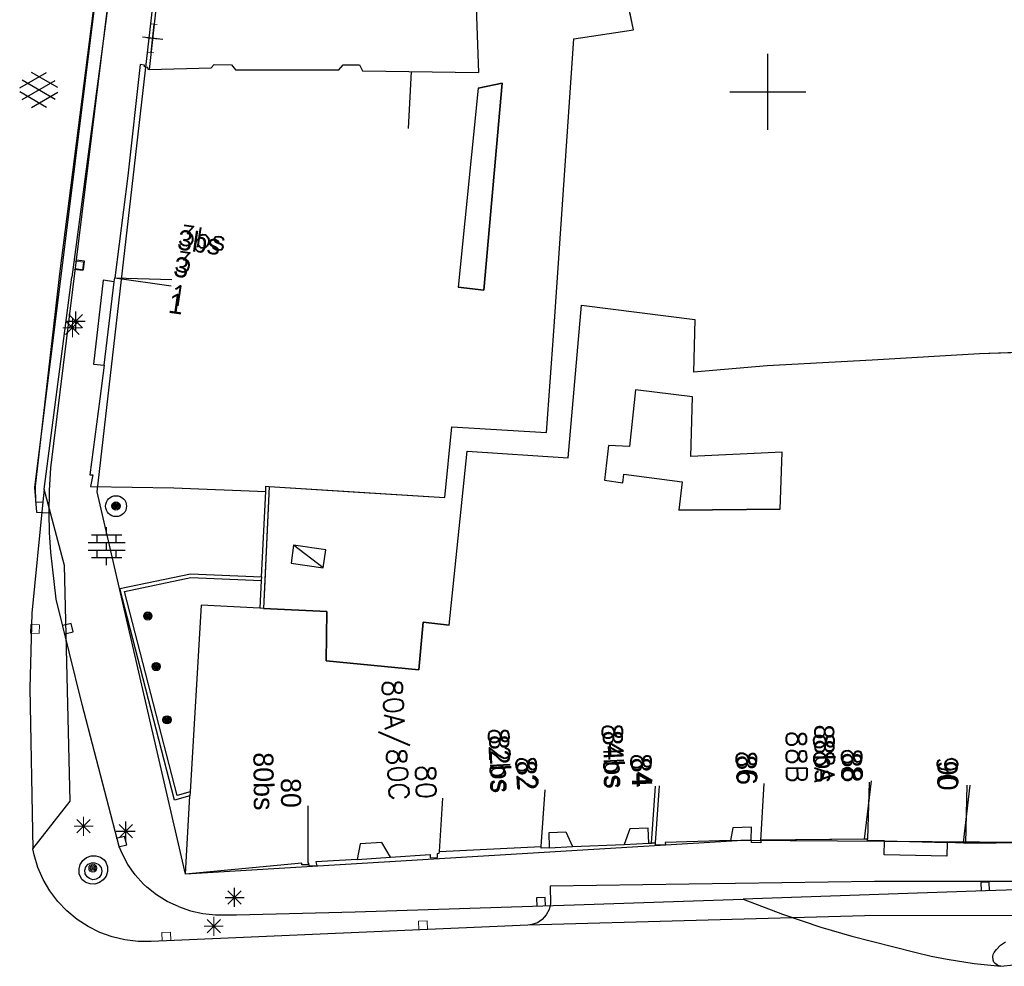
# Model space of a CAD drawing. Header units: millimetres. Extents: x 135944 to 142000, y 454200 to 456692.
# Tile 89 of 153: x 136811 to 136862, y 456354 to 456404. Entities that reach past the tile are written whole.
import ezdxf
from ezdxf.enums import TextEntityAlignment as Align

# ---------------------------------------------------------------- set-up
doc = ezdxf.new("R2010")
doc.units = ezdxf.units.MM
doc.linetypes.add('TotaalGBKN2013X$0$GBKN binnenstad 2009$0$DOT', pattern=[0.25, 0, -0.25])
for name, color, linetype in [('TotaalGBKN2013_Bistad', 251, 'Continuous'), ('TotaalGBKN2013X$0$Contouren', 251, 'Continuous'), ('TotaalGBKN2013X$0$GBKN binnenstad 2009$0$OBJECTEN_', 251, 'Continuous'), ('TotaalGBKN2013X$0$GBKN binnenstad 2009$0$OBJECTEN__', 251, 'Continuous'), ('TotaalGBKN2013X$0$GBKN binnenstad 2009$0$OBJECTEN___', 251, 'Continuous'), ('TotaalGBKN2013X$0$GBKN binnenstad 2009$0$SEMANT_ SYMB_', 251, 'Continuous'), ('TotaalGBKN2013X$0$GBKN binnenstad 2009$0$VERH_OVERIG INBR', 251, 'Continuous'), ('TotaalGBKN2013X$0$Xref', 251, 'Continuous')]:
    doc.layers.add(name, color=color, linetype=linetype)
doc.styles.add('TotaalGBKN2013X$0$GBKN binnenstad 2009$0$Standard', font='txt')
doc.styles.add('TotaalGBKN2013X$0$GBKN binnenstad 2009$0$TXT', font='txt.shx')

# ---------------------------------------------------------------- blocks, each defined once
blk = doc.blocks.new('TotaalGBKN2013X$0$GBKN binnenstad 2009$0$CEL509')
at = {"layer": 'TotaalGBKN2013X$0$GBKN binnenstad 2009$0$OBJECTEN__', "linetype": 'TotaalGBKN2013X$0$GBKN binnenstad 2009$0$DOT', "lineweight": 0}
blk.add_line((-1, 0.5), (0, 0), dxfattribs=at)
at = {"layer": 'TotaalGBKN2013X$0$GBKN binnenstad 2009$0$OBJECTEN__', "linetype": 'Continuous', "lineweight": 0}
blk.add_lwpolyline([(-1, 0), (0, 0), (0, 0.5), (-1, 0.5), (-1, 0)], dxfattribs=at)
blk = doc.blocks.new('TotaalGBKN2013X$0$GBKN binnenstad 2009$0$CEL529')
at = {"layer": 'TotaalGBKN2013X$0$GBKN binnenstad 2009$0$VERH_OVERIG INBR', "linetype": 'Continuous', "lineweight": 0}
for p, q in [((0, -0.1), (0, 0.1)), ((0, 0), (1, 0)), ((0.5, -0.2), (0.5, 0.2)), ((1, -0.1), (1, 0.1))]:
    blk.add_line(p, q, dxfattribs=at)
blk = doc.blocks.new('TotaalGBKN2013X$0$GBKN binnenstad 2009$0$DEC109')
at = {"layer": 'TotaalGBKN2013X$0$GBKN binnenstad 2009$0$SEMANT_ SYMB_', "linetype": 'Continuous', "lineweight": 0}
for p, q in [((-0.8, 0.6), (0.8, 0.6)), ((-0.5, 0.2), (-0.5, 0.6)), ((0, 0.6), (0, 1)), ((0.5, 0.2), (0.5, 0.6)), ((-0.98, 0.2), (0.98, 0.2)), ((0, -0.2), (0, 0.2)), ((-0.98, -0.2), (0.98, -0.2)), ((-0.5, -0.6), (-0.5, -0.2)), ((0.5, -0.6), (0.5, -0.2)), ((-0.8, -0.6), (0.8, -0.6)), ((0, -1), (0, -0.6))]:
    blk.add_line(p, q, dxfattribs=at)
blk = doc.blocks.new('TotaalGBKN2013X$0$GBKN binnenstad 2009$0$J')
at = {"layer": 'TotaalGBKN2013X$0$GBKN binnenstad 2009$0$OBJECTEN___', "linetype": 'Continuous', "lineweight": 0}
for radius in [0.215, 0.155, 0.095, 0.035]:
    blk.add_circle((0, 0), radius, dxfattribs=at)
blk = doc.blocks.new('TotaalGBKN2013X$0$GBKN binnenstad 2009$0$X')
at = {"layer": 'TotaalGBKN2013X$0$GBKN binnenstad 2009$0$OBJECTEN__', "linetype": 'Continuous', "lineweight": 0}
blk.add_lwpolyline([(0.225, -0.25), (0.224, 0.2), (-0.225, 0.2), (-0.226, -0.25)], dxfattribs=at)
blk = doc.blocks.new('TotaalGBKN2013X$0$GBKN binnenstad 2009$0$DEC100')
at = {"layer": 'TotaalGBKN2013X$0$GBKN binnenstad 2009$0$OBJECTEN_', "linetype": 'Continuous', "lineweight": 0}
for p, q in [((-0.5, 0), (0.5, 0)), ((-0.354, -0.354), (0.354, 0.354)), ((0.354, -0.354), (-0.354, 0.354)), ((0, -0.5), (0, 0.5))]:
    blk.add_line(p, q, dxfattribs=at)
blk = doc.blocks.new('TotaalGBKN2013X$0$GBKN binnenstad 2009$0$W')
at = {"layer": 'TotaalGBKN2013X$0$GBKN binnenstad 2009$0$OBJECTEN__', "linetype": 'Continuous', "lineweight": 0}
blk.add_lwpolyline([(-0.225, 0.225), (-0.225, -0.225), (0.225, -0.225), (0.225, 0.225), (-0.225, 0.225)], dxfattribs=at)
blk = doc.blocks.new('TotaalGBKN2013X$0$GBKN binnenstad 2009')
at = {"layer": 'TotaalGBKN2013_Bistad'}
for p, q in [((136842948, 456403259), (136840480, 456414931)), ((136815810, 456414140), (136811470, 456379200)), ((136817853, 456404504), (136817498, 456401170)), ((136812330, 456380243), (136815303, 456404377)), ((136834682, 456404434), (136834800, 456401017)), ((136834682, 456404434), (136834800, 456401017)), ((136817594, 456402057), (136817756, 456403553)), ((136839816, 456402778), (136842948, 456403259)), ((136818206, 456402747), (136817144, 456402863)), ((136838759, 456387430), (136839816, 456402778)), ((136850000, 456400000), (136850000, 456402000)), ((136850000, 456400000), (136850000, 456402000)), ((136817022, 456401435), (136816376, 456395585)), ((136817241, 456401395), (136817022, 456401435)), ((136817252, 456401302), (136817241, 456401395)), ((136820750, 456401260), (136820916, 456401428)), ((136820916, 456401428), (136821827, 456401418)), ((136821827, 456401418), (136822026, 456401150)), ((136827453, 456401153), (136827681, 456401415)), ((136827681, 456401415), (136828551, 456401410)), ((136828551, 456401410), (136828709, 456401108)), ((136810689, 456400203), (136812091, 456401012)), ((136812689, 456400220), (136811303, 456401021)), ((136817426, 456401280), (136817252, 456401302)), ((136817438, 456401168), (136817426, 456401280)), ((136817498, 456401170), (136817438, 456401168)), ((136817498, 456401170), (136820750, 456401260)), ((136822026, 456401150), (136827453, 456401153)), ((136828709, 456401108), (136834800, 456401017)), ((136831265, 456401057), (136831106, 456398062)), ((136810826, 456399590), (136812559, 456400589)), ((136812559, 456399601), (136810827, 456400603)), ((136836040, 456400453), (136834775, 456400193)), ((136835079, 456389579), (136836040, 456400453)), ((136812090, 456399180), (136810689, 456399989)), ((136811303, 456399171), (136812689, 456399971)), ((136834775, 456400193), (136833721, 456389731)), ((136834775, 456400193), (136833721, 456389731)), ((136848000, 456400000), (136850000, 456400000)), ((136848000, 456400000), (136850000, 456400000)), ((136850000, 456400000), (136852000, 456400000)), ((136850000, 456398000), (136850000, 456400000)), ((136850000, 456400000), (136852000, 456400000)), ((136850000, 456398000), (136850000, 456400000)), ((136816376, 456395585), (136815683, 456390227)), ((136814102, 456391097), (136813655, 456391154)), ((136814045, 456390651), (136814102, 456391097)), ((136813599, 456390707), (136814045, 456390651)), ((136811968, 456379120), (136813429, 456390266)), ((136815078, 456390104), (136814567, 456385689)), ((136815657, 456390015), (136815078, 456390104)), ((136815121, 456385633), (136815657, 456390015)), ((136815121, 456385633), (136815657, 456390015)), ((136815657, 456390015), (136815683, 456390227)), ((136815657, 456390015), (136815683, 456390227)), ((136815683, 456390227), (136818679, 456390131)), ((136815683, 456390227), (136818654, 456389811)), ((136833721, 456389731), (136835079, 456389579)), ((136813631, 456387450), (136813631, 456388450)), ((136839517, 456380772), (136840206, 456388781)), ((136840206, 456388781), (136846172, 456388036)), ((136813131, 456387950), (136814131, 456387950)), ((136813277, 456387596), (136813985, 456388304)), ((136813985, 456387596), (136813277, 456388304)), ((136846172, 456388036), (136846096, 456385264)), ((136838376, 456382097), (136838759, 456387430)), ((136869161, 456386493), (136861119, 456386233)), ((136855488, 456385892), (136849967, 456385607)), ((136861119, 456386233), (136855488, 456385892)), ((136814567, 456385689), (136815121, 456385633)), ((136815121, 456385633), (136814906, 456383872)), ((136849967, 456385607), (136846096, 456385264)), ((136843047, 456384333), (136842735, 456381359)), ((136846043, 456383964), (136843047, 456384333)), ((136814906, 456383872), (136814382, 456379877)), ((136845958, 456380837), (136846043, 456383964)), ((136833030, 456378690), (136833392, 456382393)), ((136833392, 456382393), (136838376, 456382097)), ((136841623, 456381415), (136841414, 456379596)), ((136842735, 456381359), (136841623, 456381415)), ((136833251, 456371972), (136834196, 456381121)), ((136834196, 456381121), (136839517, 456380772)), ((136850757, 456381071), (136845958, 456380837)), ((136850652, 456378068), (136850757, 456381071)), ((136812258, 456379059), (136812330, 456380243)), ((136814382, 456379877), (136814525, 456379867)), ((136814525, 456379867), (136814416, 456379256)), ((136842379, 456379458), (136842426, 456379914)), ((136842426, 456379914), (136845504, 456379500)), ((136811470, 456379200), (136811570, 456377920)), ((136811968, 456379120), (136811901, 456378449)), ((136814416, 456379256), (136818789, 456379195)), ((136818789, 456379195), (136823615, 456379007)), ((136823806, 456379260), (136823497, 456372857)), ((136823806, 456379260), (136823567, 456374310)), ((136823615, 456379007), (136823624, 456379271)), ((136823624, 456379271), (136823806, 456379260)), ((136823806, 456379260), (136828499, 456378970)), ((136823806, 456379260), (136833030, 456378690)), ((136841414, 456379596), (136842379, 456379458)), ((136845504, 456379500), (136845323, 456378017)), ((136812237, 456377872), (136812258, 456379059)), ((136823396, 456374514), (136823615, 456379007)), ((136823396, 456374514), (136823615, 456379007)), ((136845323, 456378017), (136850652, 456378068)), ((136850652, 456378068), (136845323, 456378017)), ((136811570, 456377920), (136812237, 456377872)), ((136812261, 456376837), (136812237, 456377872)), ((136815259, 456376723), (136815259, 456377123)), ((136812324, 456375803), (136812261, 456376837)), ((136814459, 456376723), (136816059, 456376723)), ((136814759, 456376323), (136814759, 456376723)), ((136815759, 456376323), (136815759, 456376723)), ((136814279, 456376323), (136816239, 456376323)), ((136815259, 456375923), (136815259, 456376323)), ((136825081, 456376171), (136824951, 456375230)), ((136826642, 456374996), (136825081, 456376171)), ((136826772, 456375937), (136825081, 456376171)), ((136812611, 456373346), (136812324, 456375803)), ((136814279, 456375923), (136816239, 456375923)), ((136814459, 456375523), (136816059, 456375523)), ((136814759, 456375523), (136814759, 456375923)), ((136815259, 456375123), (136815259, 456375523)), ((136815759, 456375523), (136815759, 456375923)), ((136826642, 456374996), (136826772, 456375937)), ((136824951, 456375230), (136826642, 456374996)), ((136815946, 456373899), (136819663, 456374676)), ((136816192, 456373746), (136819679, 456374475)), ((136819663, 456374676), (136823396, 456374514)), ((136819679, 456374475), (136823386, 456374314)), ((136823396, 456374514), (136823386, 456374314)), ((136823396, 456374514), (136823386, 456374314)), ((136823386, 456374314), (136823315, 456372866)), ((136823386, 456374314), (136823315, 456372866)), ((136823567, 456374310), (136823497, 456372857)), ((136818818, 456362786), (136815946, 456373899)), ((136818960, 456363033), (136816192, 456373746)), ((136813970, 456367808), (136812611, 456373346)), ((136820227, 456373019), (136819650, 456363225)), ((136820227, 456373019), (136819650, 456363225)), ((136823315, 456372866), (136820227, 456373019)), ((136823315, 456372866), (136820227, 456373019)), ((136823497, 456372857), (136823315, 456372866)), ((136823497, 456372857), (136823315, 456372866)), ((136823497, 456372857), (136826828, 456372693)), ((136826828, 456372693), (136826791, 456370093)), ((136813389, 456372066), (136812954, 456371953)), ((136813502, 456371630), (136813389, 456372066)), ((136831660, 456369626), (136831899, 456372130)), ((136831899, 456372130), (136833251, 456371972)), ((136813066, 456371518), (136813502, 456371630)), ((136826791, 456370093), (136831660, 456369626)), ((136815915, 456360339), (136813970, 456367808)), ((136849628, 456360657), (136849804, 456363652)), ((136849628, 456360657), (136849804, 456363652)), ((136855089, 456360731), (136855442, 456363792)), ((136855248, 456360732), (136855339, 456363731)), ((136819650, 456363225), (136818960, 456363033)), ((136819650, 456363225), (136819638, 456363017)), ((136819650, 456363225), (136819638, 456363017)), ((136838092, 456360339), (136838301, 456363332)), ((136838092, 456360339), (136838301, 456363332)), ((136843891, 456360524), (136844102, 456363517)), ((136844094, 456360546), (136844305, 456363539)), ((136860289, 456360556), (136860628, 456363576)), ((136860407, 456360526), (136860475, 456363576)), ((136819638, 456363017), (136818818, 456362786)), ((136819395, 456358887), (136819638, 456363017)), ((136832744, 456360084), (136832916, 456362881)), ((136832744, 456360084), (136832916, 456362881)), ((136825852, 456359480), (136825854, 456362480)), ((136815910, 456360803), (136816618, 456361511)), ((136816618, 456360803), (136815910, 456361511)), ((136816264, 456360657), (136816264, 456361657)), ((136815764, 456361157), (136816764, 456361157)), ((136838503, 456361083), (136839392, 456361123)), ((136838524, 456360283), (136838503, 456361083)), ((136839392, 456361123), (136839736, 456360338)), ((136842756, 456361273), (136842458, 456360460)), ((136843706, 456361316), (136842756, 456361273)), ((136843755, 456360518), (136843706, 456361316)), ((136848164, 456361329), (136848037, 456360665)), ((136849136, 456361359), (136848164, 456361329)), ((136849133, 456360698), (136849136, 456361359)), ((136816201, 456360876), (136815766, 456360763)), ((136816314, 456360440), (136816201, 456360876)), ((136828586, 456360484), (136828425, 456359670)), ((136829725, 456360557), (136828586, 456360484)), ((136830174, 456359785), (136829725, 456360557)), ((136842458, 456360460), (136843755, 456360518)), ((136842458, 456360460), (136843755, 456360518)), ((136843755, 456360518), (136844099, 456360533)), ((136843755, 456360518), (136843891, 456360524)), ((136844098, 456360422), (136844099, 456360533)), ((136848037, 456360665), (136844613, 456360560)), ((136844613, 456360560), (136844628, 456360440)), ((136848037, 456360665), (136849133, 456360698)), ((136848037, 456360665), (136849133, 456360698)), ((136849136, 456360557), (136849133, 456360698)), ((136849627, 456360537), (136849136, 456360557)), ((136849629, 456360678), (136849627, 456360537)), ((136855243, 456360732), (136849629, 456360678)), ((136855089, 456360731), (136849629, 456360678)), ((136855235, 456360659), (136855243, 456360732)), ((136856130, 456360636), (136855235, 456360659)), ((136856120, 456359910), (136856130, 456360636)), ((136856130, 456360636), (136859430, 456360552)), ((136856130, 456360636), (136859430, 456360552)), ((136859430, 456360552), (136859410, 456359840)), ((136860286, 456360529), (136859430, 456360552)), ((136860407, 456360526), (136859430, 456360552)), ((136860407, 456360526), (136866521, 456360584)), ((136815878, 456360328), (136816314, 456360440)), ((136816065, 456359981), (136815915, 456360339)), ((136816377, 456359400), (136816065, 456359981)), ((136832642, 456359975), (136832724, 456359992)), ((136832649, 456359769), (136832642, 456359975)), ((136832724, 456359992), (136832744, 456360084)), ((136832744, 456360084), (136838098, 456360339)), ((136832744, 456360084), (136838092, 456360339)), ((136838093, 456360264), (136838092, 456360339)), ((136838524, 456360283), (136838093, 456360264)), ((136838524, 456360283), (136839736, 456360338)), ((136838524, 456360283), (136839736, 456360338)), ((136839736, 456360338), (136842458, 456360460)), ((136839736, 456360338), (136842458, 456360460)), ((136844628, 456360440), (136844098, 456360422)), ((136825512, 456359471), (136819395, 456358887)), ((136825518, 456359383), (136825512, 456359471)), ((136825851, 456359468), (136825827, 456359390)), ((136825887, 456359464), (136825851, 456359468)), ((136825897, 456359309), (136825887, 456359464)), ((136828425, 456359670), (136826257, 456359533)), ((136826257, 456359533), (136826297, 456359328)), ((136828425, 456359670), (136830174, 456359785)), ((136828425, 456359670), (136830174, 456359785)), ((136830174, 456359785), (136832261, 456359919)), ((136832261, 456359919), (136832264, 456359748)), ((136832264, 456359748), (136832649, 456359769)), ((136859410, 456359840), (136856120, 456359910)), ((136816757, 456358862), (136816377, 456359400)), ((136825827, 456359390), (136825518, 456359383)), ((136826297, 456359328), (136825897, 456359309)), ((136817200, 456358373), (136816757, 456358862)), ((136861640, 456358475), (136861190, 456358461)), ((136861190, 456358461), (136861204, 456358011)), ((136891781, 456358841), (136861431, 456358021)), ((136861654, 456358025), (136861640, 456358475)), ((136817363, 456358218), (136817200, 456358373)), ((136817874, 456357807), (136817363, 456358218)), ((136821624, 456357317), (136822332, 456358025)), ((136822332, 456357317), (136821624, 456358025)), ((136821978, 456357171), (136821978, 456358171)), ((136861431, 456358021), (136848705, 456357588)), ((136818432, 456357461), (136817874, 456357807)), ((136819027, 456357186), (136818432, 456357461)), ((136821478, 456357671), (136822478, 456357671)), ((136838297, 456357661), (136837847, 456357647)), ((136837847, 456357647), (136837861, 456357197)), ((136838310, 456357211), (136838297, 456357661)), ((136839829, 456357284), (136848705, 456357588)), ((136848705, 456357588), (136850767, 456356797)), ((136819027, 456357186), (136819657, 456356964)), ((136819657, 456356964), (136820309, 456356819)), ((136822079, 456356757), (136828319, 456356922)), ((136828319, 456356922), (136839829, 456357284)), ((136820309, 456356819), (136820973, 456356752)), ((136820973, 456356752), (136821249, 456356748)), ((136821249, 456356748), (136822079, 456356757)), ((136850767, 456356797), (136852791, 456356111)), ((136852791, 456356111), (136854415, 456355643)), ((136854415, 456355643), (136857734, 456354792)), ((136862235, 456355159), (136862492, 456355337)), ((136862248, 456354052), (136875461, 456355541)), ((136857734, 456354792), (136858579, 456354592)), ((136861886, 456354771), (136862011, 456354941)), ((136862011, 456354941), (136862235, 456355159)), ((136858579, 456354592), (136859431, 456354421)), ((136859431, 456354421), (136860836, 456354200)), ((136861821, 456354571), (136861841, 456354675)), ((136861843, 456354366), (136861821, 456354571)), ((136861841, 456354675), (136861886, 456354771)), ((136861885, 456354271), (136861843, 456354366)), ((136861951, 456354191), (136861885, 456354271)), ((136860836, 456354200), (136862248, 456354052)), ((136862089, 456354096), (136861951, 456354191)), ((136862248, 456354052), (136862089, 456354096))]:
    blk.add_line(p, q, dxfattribs=at)
for points in [[(136819660, 456444376), (136815810, 456414140), (136812784, 456390427), (136811507, 456379270), (136811520, 456378439), (136811901, 456378449)], [(136820406, 456444376), (136819488, 456436876), (136817322, 456420276), (136815303, 456404377), (136813429, 456390266)], [(136842948, 456403259), (136840480, 456414931), (136848155, 456417622)], [(136828499, 456378970), (136833030, 456378690), (136833392, 456382393), (136838376, 456382097), (136838759, 456387430), (136839816, 456402778), (136842948, 456403259)], [(136817498, 456401170), (136817438, 456401168), (136817426, 456401280), (136817252, 456401302), (136817241, 456401395), (136817022, 456401435), (136816376, 456395585), (136815683, 456390227)], [(136817498, 456401170), (136820750, 456401260), (136820916, 456401428), (136821827, 456401418), (136822026, 456401150), (136827453, 456401153), (136827681, 456401415), (136828551, 456401410), (136828709, 456401108), (136834800, 456401017)], [(136834775, 456400193), (136836040, 456400453), (136835079, 456389579), (136833721, 456389731)], [(136815657, 456390015), (136815078, 456390104), (136814567, 456385689), (136815121, 456385633)], [(136839517, 456380772), (136840206, 456388781), (136846172, 456388036), (136846096, 456385264)], [(136867738, 456386447), (136861119, 456386233), (136855488, 456385892), (136849967, 456385607), (136846096, 456385264)], [(136815121, 456385633), (136814906, 456383872), (136814382, 456379877), (136814525, 456379867), (136814416, 456379256), (136818789, 456379195), (136823615, 456379007)], [(136846043, 456383964), (136843047, 456384333), (136842735, 456381359), (136841623, 456381415), (136841414, 456379596), (136842379, 456379458), (136842426, 456379914), (136845504, 456379500), (136845323, 456378017)], [(136850652, 456378068), (136850757, 456381071), (136845958, 456380837), (136846043, 456383964)], [(136833251, 456371972), (136834196, 456381121), (136839517, 456380772)], [(136811372, 456360232), (136813347, 456362722), (136813048, 456375117), (136811968, 456379120)], [(136823615, 456379007), (136823624, 456379271), (136823806, 456379260)], [(136811901, 456378449), (136811320, 456372612), (136811221, 456368674), (136811372, 456360232)], [(136819638, 456363017), (136818818, 456362786), (136815946, 456373899), (136819663, 456374676), (136823396, 456374514)], [(136819650, 456363225), (136818960, 456363033), (136816192, 456373746), (136819679, 456374475), (136823386, 456374314)], [(136833251, 456371972), (136831899, 456372130), (136831660, 456369626), (136826791, 456370093), (136826828, 456372693), (136823497, 456372857)], [(136828425, 456359670), (136826257, 456359533), (136826297, 456359328), (136825897, 456359309), (136825887, 456359464), (136825851, 456359468), (136825827, 456359390), (136825518, 456359383), (136825512, 456359471), (136819395, 456358887), (136819638, 456363017)], [(136838524, 456360283), (136838503, 456361083), (136839392, 456361123), (136839736, 456360338)], [(136843755, 456360518), (136843706, 456361316), (136842756, 456361273), (136842458, 456360460)], [(136849133, 456360698), (136849136, 456361359), (136848164, 456361329), (136848037, 456360665)], [(136830174, 456359785), (136829725, 456360557), (136828586, 456360484), (136828425, 456359670)], [(136848037, 456360665), (136844613, 456360560), (136844628, 456360440), (136844098, 456360422), (136844099, 456360533), (136843891, 456360524)], [(136849629, 456360678), (136849627, 456360537), (136849136, 456360557), (136849133, 456360698)], [(136856130, 456360636), (136855235, 456360659), (136855243, 456360732), (136855089, 456360731)], [(136859430, 456360552), (136859410, 456359840), (136856120, 456359910), (136856130, 456360636)], [(136866456, 456360583), (136860407, 456360526), (136860286, 456360529)], [(136837393, 456356217), (136817600, 456355361), (136816909, 456355360), (136816222, 456355440), (136815549, 456355598), (136814899, 456355832), (136814280, 456356140), (136813701, 456356518), (136813169, 456356960), (136812692, 456357460), (136812275, 456358012), (136811926, 456358608), (136811647, 456359241), (136811443, 456359901), (136811372, 456360232)], [(136830174, 456359785), (136832261, 456359919), (136832264, 456359748), (136832649, 456359769), (136832642, 456359975), (136832724, 456359992), (136832744, 456360084)], [(136838524, 456360283), (136838093, 456360264), (136838098, 456360339)], [(136813961, 456358616), (136813913, 456358687), (136813822, 456358919), (136813808, 456359168), (136813873, 456359409), (136814010, 456359618), (136814206, 456359772), (136814441, 456359857), (136814691, 456359864), (136814930, 456359792), (136815134, 456359649), (136815222, 456359518), (136815303, 456359282), (136815306, 456359033), (136815230, 456358795), (136815083, 456358594), (136814880, 456358449), (136814642, 456358375), (136814393, 456358380), (136814158, 456358463), (136813961, 456358616)], [(136814229, 456358760), (136814131, 456358918), (136814108, 456359103), (136814163, 456359281), (136814288, 456359420), (136814458, 456359494), (136814644, 456359491), (136814813, 456359412), (136814846, 456359383), (136814963, 456359238), (136815010, 456359057), (136814977, 456358873), (136814872, 456358719), (136814712, 456358623), (136814527, 456358601), (136814349, 456358658), (136814229, 456358760)], [(136911896, 456359056), (136911849, 456357360), (136897745, 456356954), (136885254, 456356681), (136872760, 456356739), (136855085, 456356709), (136837393, 456356217)], [(136911896, 456359056), (136896630, 456358649), (136884643, 456358426), (136872654, 456358507), (136855604, 456358514), (136838556, 456358265), (136838574, 456357335), (136838505, 456357029), (136838361, 456356750), (136838152, 456356517), (136837890, 456356343), (136837593, 456356241), (136837393, 456356217)]]:
    blk.add_lwpolyline(points, dxfattribs=at)
for centre, radius in [((136815751.1, 456378227.4), 550.9), ((136815751.1, 456378227.4), 550.9), ((136815748, 456378241), 215), ((136815748, 456378241), 155), ((136815748, 456378241), 95), ((136815748, 456378241), 35), ((136817420, 456372460), 215), ((136817420, 456372460), 155), ((136817420, 456372460), 95), ((136817420, 456372460), 35), ((136817860, 456369800), 215), ((136817860, 456369800), 155), ((136817860, 456369800), 95), ((136817860, 456369800), 35), ((136818430, 456367000), 215), ((136818430, 456367000), 155), ((136818430, 456367000), 95), ((136818430, 456367000), 35)]:
    blk.add_circle(centre, radius, dxfattribs=at)
at = {"layer": 'TotaalGBKN2013_Bistad', "zscale": 1000}
for name, p, xscale, yscale, rotation in [('TotaalGBKN2013X$0$GBKN binnenstad 2009$0$CEL529', (136817594, 456402057), 1504.595979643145, 1504.595979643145, 83.81133730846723), ('TotaalGBKN2013X$0$GBKN binnenstad 2009$0$X', (136813825, 456390851), 1000.001064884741, 1000.001064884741, 263.1403575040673), ('TotaalGBKN2013X$0$GBKN binnenstad 2009$0$CEL509', (136825081, 456376171), 1707.114234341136, 1899.878329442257, 172.12150614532), ('TotaalGBKN2013X$0$GBKN binnenstad 2009$0$J', (136817420, 456372460), 1000.000000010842, 1000.000000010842, 359.9997331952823), ('TotaalGBKN2013X$0$GBKN binnenstad 2009$0$W', (136811491, 456371772), 999.9987094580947, 999.9987094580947, 88.59326238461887), ('TotaalGBKN2013X$0$GBKN binnenstad 2009$0$J', (136817860, 456369800), 1000.000000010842, 1000.000000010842, 359.9997331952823), ('TotaalGBKN2013X$0$GBKN binnenstad 2009$0$J', (136818430, 456367000), 1000.000000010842, 1000.000000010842, 359.9997331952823), ('TotaalGBKN2013X$0$GBKN binnenstad 2009$0$X', (136831882, 456356229), 999.9999448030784, 999.9999448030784, 2.931328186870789), ('TotaalGBKN2013X$0$GBKN binnenstad 2009$0$X', (136818395, 456355644), 1000.000906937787, 1000.000906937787, 1.940840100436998)]:
    blk.add_blockref(name, p, dxfattribs=dict(at, xscale=xscale, yscale=yscale, rotation=rotation))
at = {"layer": 'TotaalGBKN2013_Bistad', "xscale": 1000, "yscale": 1000, "zscale": 1000}
for name, p in [('TotaalGBKN2013X$0$GBKN binnenstad 2009$0$DEC100', (136813456, 456387603)), ('TotaalGBKN2013X$0$GBKN binnenstad 2009$0$J', (136815748, 456378241)), ('TotaalGBKN2013X$0$GBKN binnenstad 2009$0$DEC109', (136815259, 456376123)), ('TotaalGBKN2013X$0$GBKN binnenstad 2009$0$DEC100', (136814044, 456361414)), ('TotaalGBKN2013X$0$GBKN binnenstad 2009$0$J', (136814529, 456359209)), ('TotaalGBKN2013X$0$GBKN binnenstad 2009$0$DEC100', (136820886, 456356157))]:
    blk.add_blockref(name, p, dxfattribs=at)
at = {"layer": 'TotaalGBKN2013_Bistad'}
for s, style, p in [('3bs', 'TotaalGBKN2013X$0$GBKN binnenstad 2009$0$Standard', (136818997.3, 456392247.9)), ('3bs', 'TotaalGBKN2013X$0$GBKN binnenstad 2009$0$TXT', (136819034.3, 456392501.9)), ('3', 'TotaalGBKN2013X$0$GBKN binnenstad 2009$0$TXT', (136818836.3, 456391120.9)), ('3', 'TotaalGBKN2013X$0$GBKN binnenstad 2009$0$Standard', (136818799.3, 456390830.9)), ('1', 'TotaalGBKN2013X$0$GBKN binnenstad 2009$0$TXT', (136818566.3, 456389352.9)), ('1', 'TotaalGBKN2013X$0$GBKN binnenstad 2009$0$Standard', (136818525.3, 456388919.9))]:
    blk.add_text(s, height=1054, rotation=352.0093, dxfattribs=dict(at, style=style)).set_placement(p, align=Align.MIDDLE_LEFT)
for s, rotation, style, p in [('80A/80C', 273.6137, 'TotaalGBKN2013X$0$GBKN binnenstad 2009$0$TXT', (136830649.4, 456362760.9)), ('88bs', 270.8655, 'TotaalGBKN2013X$0$GBKN binnenstad 2009$0$Standard', (136853004.5, 456363700.3)), ('82bs', 272.6137, 'TotaalGBKN2013X$0$GBKN binnenstad 2009$0$TXT', (136836006.5, 456363162.9)), ('82bs', 272.6137, 'TotaalGBKN2013X$0$GBKN binnenstad 2009$0$Standard', (136836006.5, 456363162.9)), ('84bs', 272.6137, 'TotaalGBKN2013X$0$GBKN binnenstad 2009$0$TXT', (136841977.9, 456363391)), ('84bs', 272.6137, 'TotaalGBKN2013X$0$GBKN binnenstad 2009$0$Standard', (136841977.9, 456363391)), ('88B', 270.8655, 'TotaalGBKN2013X$0$GBKN binnenstad 2009$0$TXT', (136851537.4, 456363685.2)), ('88A', 270.8655, 'TotaalGBKN2013X$0$GBKN binnenstad 2009$0$TXT', (136852987.1, 456363700.2)), ('80bs', 270.6137, 'TotaalGBKN2013X$0$GBKN binnenstad 2009$0$Standard', (136823525.3, 456362241.8)), ('88', 270.8655, 'TotaalGBKN2013X$0$GBKN binnenstad 2009$0$TXT', (136854437.2, 456363714.1)), ('88', 270.8655, 'TotaalGBKN2013X$0$GBKN binnenstad 2009$0$Standard', (136854437.2, 456363714.1)), ('82', 273.6137, 'TotaalGBKN2013X$0$GBKN binnenstad 2009$0$TXT', (136837400.7, 456363299)), ('82', 273.6137, 'TotaalGBKN2013X$0$GBKN binnenstad 2009$0$Standard', (136837400.7, 456363299)), ('84', 272.6137, 'TotaalGBKN2013X$0$GBKN binnenstad 2009$0$TXT', (136843406.9, 456363452.5)), ('84', 272.6137, 'TotaalGBKN2013X$0$GBKN binnenstad 2009$0$Standard', (136843406.9, 456363452.5)), ('86', 270.8655, 'TotaalGBKN2013X$0$GBKN binnenstad 2009$0$TXT', (136848905.3, 456363581.1)), ('86', 270.8655, 'TotaalGBKN2013X$0$GBKN binnenstad 2009$0$Standard', (136848905.3, 456363581.1)), ('90', 270.8655, 'TotaalGBKN2013X$0$GBKN binnenstad 2009$0$TXT', (136859464.4, 456363287.1)), ('90', 270.8655, 'TotaalGBKN2013X$0$GBKN binnenstad 2009$0$Standard', (136859464.4, 456363287.1)), ('80', 270.6137, 'TotaalGBKN2013X$0$GBKN binnenstad 2009$0$TXT', (136832046.9, 456362836.7)), ('80', 270.6137, 'TotaalGBKN2013X$0$GBKN binnenstad 2009$0$Standard', (136824952.9, 456362377.7))]:
    blk.add_text(s, height=1054, rotation=rotation, dxfattribs=dict(at, style=style)).set_placement(p, align=Align.MIDDLE_RIGHT)

msp = doc.modelspace()

# ---------------------------------------------------------------- linework, layer by layer
at = {"layer": 'TotaalGBKN2013X$0$Contouren'}
for p, q in [((136814.754, 456378.974), (136819.004, 456415.897)), ((136819.395, 456358.887), (136814.754, 456378.974)), ((136848.687, 456360.67), (136819.395, 456358.887)), ((136865.183, 456360.548), (136848.687, 456360.67))]:
    msp.add_line(p, q, dxfattribs=at)

# ---------------------------------------------------------------- block references
at = {"layer": 'TotaalGBKN2013X$0$Xref', "xscale": 0.0009999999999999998, "yscale": 0.0009999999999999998, "zscale": 0.0009999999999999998}
msp.add_blockref('TotaalGBKN2013X$0$GBKN binnenstad 2009', (0, 0), dxfattribs=at)

doc.saveas('drawing.dxf')
